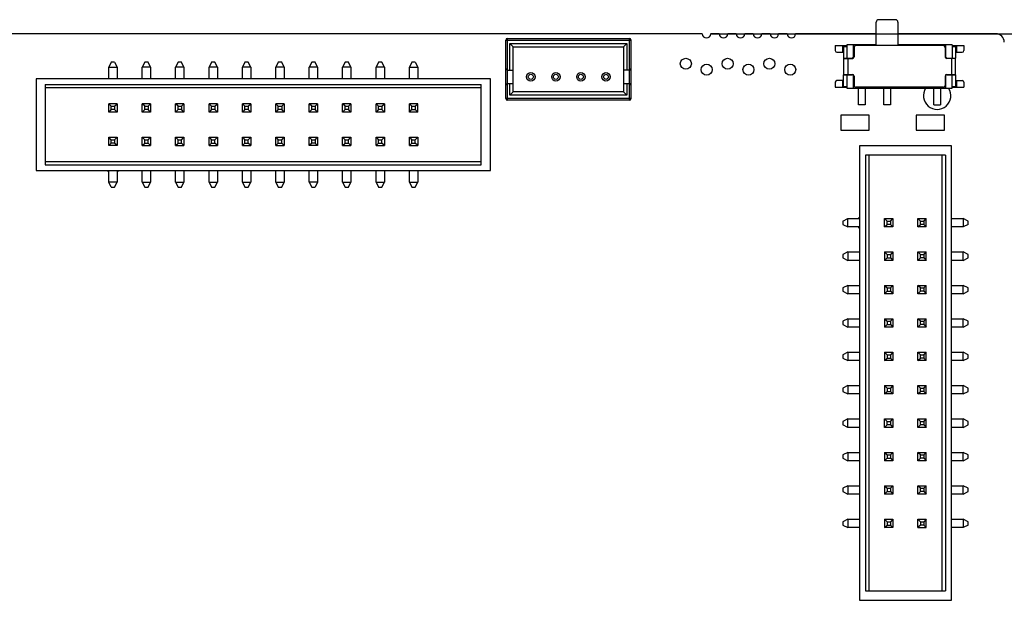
# Model space of a CAD drawing. Header units: millimetres. Extents: x 0 to 420, y 0 to 297.
# Tile 18 of 22: x 182 to 241, y 189 to 225. Entities that reach past the tile are written whole.
import ezdxf
from ezdxf.enums import TextEntityAlignment as Align

# ---------------------------------------------------------------- set-up
doc = ezdxf.new("R2010")
doc.units = ezdxf.units.MM
doc.header["$LTSCALE"] = 23.1
doc.layers.get('0').update_dxf_attribs({"linetype": 'CONTINUOUS'})
doc.layers.add('00_COMPONENTS', color=7, linetype='CONTINUOUS')
doc.layers.add('51__DRAFT_DIMS', color=7, linetype='CONTINUOUS')
doc.styles.get("Standard").update_dxf_attribs({"font": 'simfang.ttf'})
doc.dimstyles.new('DIMSTYLE_1', dxfattribs={"dimtxt": 3, "dimasz": 3, "dimexe": 2.5, "dimexo": 0.5, "dimgap": 0.75, "dimtad": 1, "dimdec": 1, "dimdsep": 46, "dimtxsty": 'STANDARD', "dimblk": '_FILLED', "dimblk1": '_FILLED', "dimblk2": '_FILLED', "dimcen": 0.09, "dimclrt": 3, "dimazin": 2, "dimtp": 0.5, "dimtm": 0.5, "dimtfac": 1, "dimtdec": 1, "dimtofl": 0, "dimtmove": 0, "dimatfit": 3, "dimldrblk": '_FILLED', "dimfxl": 1, "dimtolj": 1, "dimarcsym": 0})

# ---------------------------------------------------------------- blocks, each defined once
blk = doc.blocks.new('_FILLED')
at = {"color": 0, "linetype": 'ByBlock'}
blk.add_solid([(0, 0), (-1, 0.167), (-1, -0.167)], dxfattribs=at)
blk = doc.blocks.new('*D1')
at = {"layer": '51__DRAFT_DIMS', "color": 4}
for p, q in [((222.921, 224.182), (278.249, 224.182)), ((275.749, 224.182), (275.749, 139.407)), ((275.749, 54.632), (275.749, 139.407)), ((257.324, 54.632), (278.249, 54.632))]:
    blk.add_line(p, q, dxfattribs=at)
at = {"layer": '51__DRAFT_DIMS', "color": 4, "xscale": 3, "yscale": 3, "zscale": 3}
for p, rotation in [((275.749, 224.182), 90), ((275.749, 54.632), 270)]:
    blk.add_blockref('_FILLED', p, dxfattribs=dict(at, rotation=rotation))
at = {"layer": '51__DRAFT_DIMS', "color": 3}
blk.add_text('169.5', height=3, rotation=90, dxfattribs=at).set_placement((274.999, 139.407), align=Align.CENTER)
blk = doc.blocks.new('*D3')
at = {"layer": '51__DRAFT_DIMS', "color": 4}
for p, q in [((222.921, 224.182), (289.645, 224.182)), ((287.145, 224.182), (287.145, 133.692)), ((287.145, 43.202), (287.145, 133.692)), ((148.891, 43.202), (289.645, 43.202))]:
    blk.add_line(p, q, dxfattribs=at)
at = {"layer": '51__DRAFT_DIMS', "color": 4, "xscale": 3, "yscale": 3, "zscale": 3}
for p, rotation in [((287.145, 224.182), 90), ((287.145, 43.202), 270)]:
    blk.add_blockref('_FILLED', p, dxfattribs=dict(at, rotation=rotation))
at = {"layer": '51__DRAFT_DIMS', "color": 3}
blk.add_text('181', height=3, rotation=90, dxfattribs=at).set_placement((286.395, 133.692), align=Align.CENTER)

msp = doc.modelspace()

# ---------------------------------------------------------------- linework, layer by layer
at = {"layer": '00_COMPONENTS', "color": 7}
for p, q in [((232.831, 223.523), (232.831, 224.873)), ((233.981, 225.023), (232.981, 225.023)), ((234.131, 224.873), (234.131, 223.473)), ((222.421, 224.182), (170.732, 224.182)), ((223.437, 224.182), (222.929, 224.182)), ((224.453, 224.182), (223.945, 224.182)), ((225.469, 224.182), (224.961, 224.182)), ((226.485, 224.182), (225.977, 224.182)), ((227.501, 224.182), (226.993, 224.182)), ((232.831, 224.182), (228.009, 224.182)), ((240.001, 224.182), (234.131, 224.182)), ((210.656, 220.301), (210.656, 223.801)), ((210.756, 223.901), (218.056, 223.901)), ((210.906, 222.001), (210.906, 223.601)), ((211.106, 223.401), (210.906, 223.601)), ((210.906, 223.601), (217.906, 223.601)), ((217.706, 223.401), (217.906, 223.601)), ((217.906, 223.601), (217.906, 222.001)), ((218.156, 220.301), (218.156, 223.801)), ((230.381, 223.473), (230.381, 223.173)), ((230.381, 223.473), (231.056, 223.473)), ((230.881, 223.473), (230.881, 223.423)), ((230.881, 223.423), (230.881, 222.723)), ((230.881, 223.423), (231.081, 223.423)), ((231.056, 223.473), (231.056, 223.423)), ((231.081, 223.523), (231.081, 222.703)), ((232.831, 223.523), (231.081, 223.523)), ((231.481, 222.737), (231.481, 223.523)), ((236.856, 223.473), (231.606, 223.473)), ((237.381, 223.523), (234.131, 223.523)), ((235.631, 223.523), (235.631, 223.473)), ((236.981, 223.523), (236.981, 222.737)), ((237.381, 223.523), (237.381, 222.703)), ((237.381, 223.423), (237.581, 223.423)), ((237.406, 223.473), (237.406, 223.423)), ((237.406, 223.473), (238.081, 223.473)), ((237.581, 223.473), (237.581, 223.423)), ((237.581, 223.423), (237.581, 222.723)), ((238.081, 223.473), (238.081, 223.173)), ((211.106, 220.701), (211.106, 223.401)), ((211.106, 223.401), (217.706, 223.401)), ((217.706, 223.401), (217.706, 220.701)), ((230.481, 223.073), (230.881, 223.073)), ((231.481, 223.173), (231.506, 223.173)), ((231.506, 223.373), (231.506, 222.803)), ((236.956, 223.373), (236.956, 222.803)), ((236.956, 223.173), (236.981, 223.173)), ((237.581, 223.073), (237.981, 223.073)), ((187.04, 222.486), (186.89, 222.186)), ((187.24, 222.486), (187.04, 222.486)), ((187.24, 222.486), (187.39, 222.186)), ((189.04, 222.486), (188.89, 222.186)), ((189.24, 222.486), (189.04, 222.486)), ((189.39, 222.186), (189.24, 222.486)), ((191.04, 222.486), (190.89, 222.186)), ((191.24, 222.486), (191.04, 222.486)), ((191.39, 222.186), (191.24, 222.486)), ((193.04, 222.486), (192.89, 222.186)), ((193.24, 222.486), (193.04, 222.486)), ((193.39, 222.186), (193.24, 222.486)), ((195.04, 222.486), (194.89, 222.186)), ((195.24, 222.486), (195.04, 222.486)), ((195.39, 222.186), (195.24, 222.486)), ((197.04, 222.486), (196.89, 222.186)), ((197.24, 222.486), (197.04, 222.486)), ((197.39, 222.186), (197.24, 222.486)), ((199.04, 222.486), (198.89, 222.186)), ((199.24, 222.486), (199.04, 222.486)), ((199.39, 222.186), (199.24, 222.486)), ((201.04, 222.486), (200.89, 222.186)), ((201.24, 222.486), (201.04, 222.486)), ((201.39, 222.186), (201.24, 222.486)), ((203.04, 222.486), (202.89, 222.186)), ((203.24, 222.486), (203.04, 222.486)), ((203.39, 222.186), (203.24, 222.486)), ((205.04, 222.486), (204.89, 222.186)), ((205.24, 222.486), (205.04, 222.486)), ((205.24, 222.486), (205.39, 222.186)), ((230.881, 222.723), (230.881, 221.723)), ((230.881, 222.723), (231.381, 222.723)), ((230.881, 222.703), (231.406, 222.703)), ((231.056, 222.703), (231.056, 222.723)), ((237.581, 222.703), (237.056, 222.703)), ((237.081, 222.723), (237.581, 222.723)), ((237.406, 222.723), (237.406, 222.703)), ((237.581, 221.723), (237.581, 222.723)), ((186.89, 221.486), (186.89, 222.186)), ((186.89, 222.186), (187.39, 222.186)), ((187.39, 222.186), (187.39, 221.486)), ((188.89, 221.486), (188.89, 222.186)), ((189.39, 222.186), (188.89, 222.186)), ((189.39, 222.186), (189.39, 221.486)), ((190.89, 221.486), (190.89, 222.186)), ((191.39, 222.186), (190.89, 222.186)), ((191.39, 222.186), (191.39, 221.486)), ((192.89, 221.486), (192.89, 222.186)), ((193.39, 222.186), (192.89, 222.186)), ((193.39, 222.186), (193.39, 221.486)), ((194.89, 221.486), (194.89, 222.186)), ((195.39, 222.186), (194.89, 222.186)), ((195.39, 222.186), (195.39, 221.486)), ((196.89, 221.486), (196.89, 222.186)), ((197.39, 222.186), (196.89, 222.186)), ((197.39, 222.186), (197.39, 221.486)), ((198.89, 221.486), (198.89, 222.186)), ((199.39, 222.186), (198.89, 222.186)), ((199.39, 222.186), (199.39, 221.486)), ((200.89, 221.486), (200.89, 222.186)), ((201.39, 222.186), (200.89, 222.186)), ((201.39, 222.186), (201.39, 221.486)), ((202.89, 221.486), (202.89, 222.186)), ((203.39, 222.186), (202.89, 222.186)), ((203.39, 222.186), (203.39, 221.486)), ((204.89, 221.486), (204.89, 222.186)), ((204.89, 222.186), (205.39, 222.186)), ((205.39, 222.186), (205.39, 221.486)), ((210.756, 222.001), (211.106, 222.001)), ((218.056, 222.001), (217.706, 222.001)), ((230.881, 221.743), (231.406, 221.743)), ((230.881, 221.023), (230.881, 221.723)), ((230.881, 221.723), (231.381, 221.723)), ((231.056, 221.723), (231.056, 221.743)), ((231.081, 221.743), (231.081, 220.923)), ((231.481, 220.923), (231.481, 221.709)), ((231.506, 221.643), (231.506, 221.073)), ((236.956, 221.643), (236.956, 221.073)), ((236.981, 221.709), (236.981, 220.923)), ((237.056, 221.743), (237.581, 221.743)), ((237.081, 221.723), (237.581, 221.723)), ((237.381, 220.923), (237.381, 221.743)), ((237.406, 221.743), (237.406, 221.723)), ((237.581, 221.723), (237.581, 221.023)), ((182.54, 221.486), (182.54, 215.986)), ((209.74, 221.486), (182.54, 221.486)), ((183.09, 221.136), (183.09, 216.336)), ((183.09, 221.136), (209.19, 221.136)), ((209.19, 216.336), (209.19, 221.136)), ((209.74, 215.986), (209.74, 221.486)), ((210.756, 221.201), (211.106, 221.201)), ((210.906, 220.501), (210.906, 221.201)), ((217.706, 221.201), (218.056, 221.201)), ((217.906, 221.201), (217.906, 220.501)), ((230.381, 221.273), (230.381, 220.973)), ((230.881, 221.373), (230.481, 221.373)), ((231.481, 221.573), (231.506, 221.573)), ((236.956, 221.573), (236.981, 221.573)), ((237.581, 221.373), (237.981, 221.373)), ((238.081, 221.273), (238.081, 220.973)), ((209.19, 220.936), (183.09, 220.936)), ((211.106, 220.701), (210.906, 220.501)), ((217.906, 220.501), (210.906, 220.501)), ((217.706, 220.701), (211.106, 220.701)), ((217.706, 220.701), (217.906, 220.501)), ((230.381, 220.973), (231.056, 220.973)), ((230.881, 221.023), (231.081, 221.023)), ((230.881, 221.017), (230.881, 220.973)), ((231.056, 221.023), (231.056, 220.973)), ((231.081, 220.923), (237.381, 220.923)), ((236.856, 220.973), (231.606, 220.973)), ((231.781, 219.923), (231.781, 220.923)), ((232.181, 220.923), (232.181, 219.923)), ((233.281, 219.923), (233.281, 220.923)), ((233.681, 220.923), (233.681, 219.923)), ((236.281, 219.923), (236.281, 220.923)), ((236.681, 220.923), (236.681, 219.923)), ((237.381, 221.023), (237.581, 221.023)), ((237.406, 221.023), (237.406, 220.973)), ((237.406, 220.973), (238.081, 220.973)), ((237.581, 221.023), (237.581, 220.973)), ((186.89, 219.486), (186.89, 219.986)), ((187.04, 219.836), (186.89, 219.986)), ((187.39, 219.986), (186.89, 219.986)), ((187.24, 219.836), (187.39, 219.986)), ((187.39, 219.986), (187.39, 219.486)), ((188.89, 219.486), (188.89, 219.986)), ((189.04, 219.836), (188.89, 219.986)), ((189.39, 219.986), (188.89, 219.986)), ((189.24, 219.836), (189.39, 219.986)), ((189.39, 219.986), (189.39, 219.486)), ((190.89, 219.486), (190.89, 219.986)), ((191.04, 219.836), (190.89, 219.986)), ((191.39, 219.986), (190.89, 219.986)), ((191.24, 219.836), (191.39, 219.986)), ((191.39, 219.986), (191.39, 219.486)), ((192.89, 219.486), (192.89, 219.986)), ((193.04, 219.836), (192.89, 219.986)), ((193.39, 219.986), (192.89, 219.986)), ((193.24, 219.836), (193.39, 219.986)), ((193.39, 219.986), (193.39, 219.486)), ((194.89, 219.486), (194.89, 219.986)), ((195.04, 219.836), (194.89, 219.986)), ((195.39, 219.986), (194.89, 219.986)), ((195.24, 219.836), (195.39, 219.986)), ((195.39, 219.986), (195.39, 219.486)), ((196.89, 219.486), (196.89, 219.986)), ((197.04, 219.836), (196.89, 219.986)), ((197.39, 219.986), (196.89, 219.986)), ((197.24, 219.836), (197.39, 219.986)), ((197.39, 219.986), (197.39, 219.486)), ((198.89, 219.486), (198.89, 219.986)), ((199.04, 219.836), (198.89, 219.986)), ((199.39, 219.986), (198.89, 219.986)), ((199.24, 219.836), (199.39, 219.986)), ((199.39, 219.986), (199.39, 219.486)), ((200.89, 219.486), (200.89, 219.986)), ((201.04, 219.836), (200.89, 219.986)), ((201.39, 219.986), (200.89, 219.986)), ((201.24, 219.836), (201.39, 219.986)), ((201.39, 219.986), (201.39, 219.486)), ((202.89, 219.486), (202.89, 219.986)), ((203.04, 219.836), (202.89, 219.986)), ((203.39, 219.986), (202.89, 219.986)), ((203.24, 219.836), (203.39, 219.986)), ((203.39, 219.986), (203.39, 219.486)), ((204.89, 219.486), (204.89, 219.986)), ((204.89, 219.986), (205.04, 219.836)), ((205.39, 219.986), (204.89, 219.986)), ((205.24, 219.836), (205.39, 219.986)), ((205.39, 219.486), (205.39, 219.986)), ((218.056, 220.201), (210.756, 220.201)), ((232.181, 219.923), (231.781, 219.923)), ((233.681, 219.923), (233.281, 219.923)), ((236.281, 219.923), (236.681, 219.923)), ((187.04, 219.636), (186.89, 219.486)), ((187.39, 219.486), (186.89, 219.486)), ((187.04, 219.636), (187.04, 219.836)), ((187.04, 219.836), (187.24, 219.836)), ((187.24, 219.636), (187.04, 219.636)), ((187.24, 219.836), (187.24, 219.636)), ((187.39, 219.486), (187.24, 219.636)), ((189.04, 219.636), (188.89, 219.486)), ((189.39, 219.486), (188.89, 219.486)), ((189.04, 219.636), (189.04, 219.836)), ((189.04, 219.836), (189.24, 219.836)), ((189.24, 219.636), (189.04, 219.636)), ((189.24, 219.836), (189.24, 219.636)), ((189.39, 219.486), (189.24, 219.636)), ((191.04, 219.636), (190.89, 219.486)), ((191.39, 219.486), (190.89, 219.486)), ((191.04, 219.636), (191.04, 219.836)), ((191.04, 219.836), (191.24, 219.836)), ((191.24, 219.636), (191.04, 219.636)), ((191.24, 219.836), (191.24, 219.636)), ((191.39, 219.486), (191.24, 219.636)), ((193.04, 219.636), (192.89, 219.486)), ((193.39, 219.486), (192.89, 219.486)), ((193.04, 219.636), (193.04, 219.836)), ((193.04, 219.836), (193.24, 219.836)), ((193.24, 219.636), (193.04, 219.636)), ((193.24, 219.836), (193.24, 219.636)), ((193.39, 219.486), (193.24, 219.636)), ((195.04, 219.636), (194.89, 219.486)), ((195.39, 219.486), (194.89, 219.486)), ((195.04, 219.636), (195.04, 219.836)), ((195.04, 219.836), (195.24, 219.836)), ((195.24, 219.636), (195.04, 219.636)), ((195.24, 219.836), (195.24, 219.636)), ((195.39, 219.486), (195.24, 219.636)), ((197.04, 219.636), (196.89, 219.486)), ((197.39, 219.486), (196.89, 219.486)), ((197.04, 219.636), (197.04, 219.836)), ((197.04, 219.836), (197.24, 219.836)), ((197.24, 219.636), (197.04, 219.636)), ((197.24, 219.836), (197.24, 219.636)), ((197.39, 219.486), (197.24, 219.636)), ((199.04, 219.636), (198.89, 219.486)), ((199.39, 219.486), (198.89, 219.486)), ((199.04, 219.636), (199.04, 219.836)), ((199.04, 219.836), (199.24, 219.836)), ((199.24, 219.636), (199.04, 219.636)), ((199.24, 219.836), (199.24, 219.636)), ((199.39, 219.486), (199.24, 219.636)), ((201.04, 219.636), (200.89, 219.486)), ((201.39, 219.486), (200.89, 219.486)), ((201.04, 219.636), (201.04, 219.836)), ((201.04, 219.836), (201.24, 219.836)), ((201.24, 219.636), (201.04, 219.636)), ((201.24, 219.836), (201.24, 219.636)), ((201.39, 219.486), (201.24, 219.636)), ((203.04, 219.636), (202.89, 219.486)), ((203.39, 219.486), (202.89, 219.486)), ((203.04, 219.636), (203.04, 219.836)), ((203.04, 219.836), (203.24, 219.836)), ((203.24, 219.636), (203.04, 219.636)), ((203.24, 219.836), (203.24, 219.636)), ((203.39, 219.486), (203.24, 219.636)), ((204.89, 219.486), (205.04, 219.636)), ((205.39, 219.486), (204.89, 219.486)), ((205.04, 219.636), (205.04, 219.836)), ((205.04, 219.836), (205.24, 219.836)), ((205.04, 219.636), (205.24, 219.636)), ((205.24, 219.836), (205.24, 219.636)), ((205.24, 219.636), (205.39, 219.486)), ((230.714, 219.302), (230.714, 218.413)), ((232.415, 219.302), (230.714, 219.302)), ((232.415, 218.413), (232.415, 219.302)), ((235.222, 219.302), (235.222, 218.413)), ((236.924, 219.302), (235.222, 219.302)), ((236.924, 218.413), (236.924, 219.302)), ((230.714, 218.413), (232.415, 218.413)), ((235.222, 218.413), (236.924, 218.413)), ((186.89, 217.486), (186.89, 217.986)), ((187.04, 217.836), (186.89, 217.986)), ((186.89, 217.986), (187.39, 217.986)), ((187.04, 217.636), (186.89, 217.486)), ((187.04, 217.636), (187.04, 217.836)), ((187.04, 217.836), (187.24, 217.836)), ((187.24, 217.636), (187.04, 217.636)), ((187.24, 217.836), (187.39, 217.986)), ((187.24, 217.836), (187.24, 217.636)), ((187.39, 217.486), (187.24, 217.636)), ((187.39, 217.986), (187.39, 217.486)), ((188.89, 217.486), (188.89, 217.986)), ((188.89, 217.986), (189.04, 217.836)), ((188.89, 217.986), (189.39, 217.986)), ((188.89, 217.486), (189.04, 217.636)), ((189.04, 217.636), (189.04, 217.836)), ((189.04, 217.836), (189.24, 217.836)), ((189.04, 217.636), (189.24, 217.636)), ((189.24, 217.836), (189.39, 217.986)), ((189.24, 217.636), (189.24, 217.836)), ((189.39, 217.486), (189.24, 217.636)), ((189.39, 217.986), (189.39, 217.486)), ((190.89, 217.486), (190.89, 217.986)), ((190.89, 217.986), (191.04, 217.836)), ((190.89, 217.986), (191.39, 217.986)), ((190.89, 217.486), (191.04, 217.636)), ((191.04, 217.636), (191.04, 217.836)), ((191.04, 217.836), (191.24, 217.836)), ((191.04, 217.636), (191.24, 217.636)), ((191.24, 217.836), (191.39, 217.986)), ((191.24, 217.636), (191.24, 217.836)), ((191.39, 217.486), (191.24, 217.636)), ((191.39, 217.986), (191.39, 217.486)), ((192.89, 217.486), (192.89, 217.986)), ((192.89, 217.986), (193.04, 217.836)), ((192.89, 217.986), (193.39, 217.986)), ((192.89, 217.486), (193.04, 217.636)), ((193.04, 217.636), (193.04, 217.836)), ((193.04, 217.836), (193.24, 217.836)), ((193.04, 217.636), (193.24, 217.636)), ((193.24, 217.836), (193.39, 217.986)), ((193.24, 217.636), (193.24, 217.836)), ((193.39, 217.486), (193.24, 217.636)), ((193.39, 217.986), (193.39, 217.486)), ((194.89, 217.486), (194.89, 217.986)), ((194.89, 217.986), (195.04, 217.836)), ((194.89, 217.986), (195.39, 217.986)), ((194.89, 217.486), (195.04, 217.636)), ((195.04, 217.636), (195.04, 217.836)), ((195.04, 217.836), (195.24, 217.836)), ((195.04, 217.636), (195.24, 217.636)), ((195.24, 217.836), (195.39, 217.986)), ((195.24, 217.636), (195.24, 217.836)), ((195.39, 217.486), (195.24, 217.636)), ((195.39, 217.986), (195.39, 217.486)), ((196.89, 217.486), (196.89, 217.986)), ((196.89, 217.986), (197.04, 217.836)), ((196.89, 217.986), (197.39, 217.986)), ((196.89, 217.486), (197.04, 217.636)), ((197.04, 217.636), (197.04, 217.836)), ((197.04, 217.836), (197.24, 217.836)), ((197.04, 217.636), (197.24, 217.636)), ((197.24, 217.836), (197.39, 217.986)), ((197.24, 217.636), (197.24, 217.836)), ((197.39, 217.486), (197.24, 217.636)), ((197.39, 217.986), (197.39, 217.486)), ((198.89, 217.486), (198.89, 217.986)), ((199.04, 217.836), (198.89, 217.986)), ((198.89, 217.986), (199.39, 217.986)), ((199.04, 217.636), (198.89, 217.486)), ((199.04, 217.636), (199.04, 217.836)), ((199.04, 217.836), (199.24, 217.836)), ((199.24, 217.636), (199.04, 217.636)), ((199.24, 217.836), (199.39, 217.986)), ((199.24, 217.836), (199.24, 217.636)), ((199.39, 217.486), (199.24, 217.636)), ((199.39, 217.986), (199.39, 217.486)), ((200.89, 217.486), (200.89, 217.986)), ((200.89, 217.986), (201.04, 217.836)), ((200.89, 217.986), (201.39, 217.986)), ((200.89, 217.486), (201.04, 217.636)), ((201.04, 217.636), (201.04, 217.836)), ((201.04, 217.836), (201.24, 217.836)), ((201.04, 217.636), (201.24, 217.636)), ((201.24, 217.836), (201.39, 217.986)), ((201.24, 217.636), (201.24, 217.836)), ((201.39, 217.486), (201.24, 217.636)), ((201.39, 217.986), (201.39, 217.486)), ((202.89, 217.486), (202.89, 217.986)), ((202.89, 217.986), (203.04, 217.836)), ((202.89, 217.986), (203.39, 217.986)), ((202.89, 217.486), (203.04, 217.636)), ((203.04, 217.636), (203.04, 217.836)), ((203.04, 217.836), (203.24, 217.836)), ((203.04, 217.636), (203.24, 217.636)), ((203.24, 217.836), (203.39, 217.986)), ((203.24, 217.636), (203.24, 217.836)), ((203.39, 217.486), (203.24, 217.636)), ((203.39, 217.986), (203.39, 217.486)), ((204.89, 217.486), (204.89, 217.986)), ((204.89, 217.986), (205.04, 217.836)), ((204.89, 217.986), (205.39, 217.986)), ((204.89, 217.486), (205.04, 217.636)), ((205.04, 217.636), (205.04, 217.836)), ((205.04, 217.836), (205.24, 217.836)), ((205.04, 217.636), (205.24, 217.636)), ((205.24, 217.836), (205.39, 217.986)), ((205.24, 217.636), (205.24, 217.836)), ((205.39, 217.486), (205.24, 217.636)), ((205.39, 217.986), (205.39, 217.486)), ((187.39, 217.486), (186.89, 217.486)), ((188.89, 217.486), (189.39, 217.486)), ((190.89, 217.486), (191.39, 217.486)), ((192.89, 217.486), (193.39, 217.486)), ((194.89, 217.486), (195.39, 217.486)), ((196.89, 217.486), (197.39, 217.486)), ((199.39, 217.486), (198.89, 217.486)), ((200.89, 217.486), (201.39, 217.486)), ((202.89, 217.486), (203.39, 217.486)), ((204.89, 217.486), (205.39, 217.486)), ((231.832, 217.462), (231.832, 190.262)), ((237.332, 217.462), (231.832, 217.462)), ((237.332, 190.262), (237.332, 217.462)), ((183.09, 216.536), (209.19, 216.536)), ((183.09, 216.336), (209.19, 216.336)), ((232.182, 216.912), (232.182, 190.812)), ((236.982, 216.912), (232.182, 216.912)), ((232.382, 216.912), (232.382, 190.812)), ((236.782, 190.812), (236.782, 216.912)), ((236.982, 216.912), (236.982, 190.812)), ((182.54, 215.986), (209.74, 215.986)), ((186.89, 215.286), (186.89, 215.986)), ((187.39, 215.986), (187.39, 215.286)), ((188.89, 215.286), (188.89, 215.986)), ((189.39, 215.986), (189.39, 215.286)), ((190.89, 215.286), (190.89, 215.986)), ((191.39, 215.986), (191.39, 215.286)), ((192.89, 215.286), (192.89, 215.986)), ((193.39, 215.986), (193.39, 215.286)), ((194.89, 215.286), (194.89, 215.986)), ((195.39, 215.986), (195.39, 215.286)), ((196.89, 215.286), (196.89, 215.986)), ((197.39, 215.986), (197.39, 215.286)), ((198.89, 215.286), (198.89, 215.986)), ((199.39, 215.986), (199.39, 215.286)), ((200.89, 215.286), (200.89, 215.986)), ((201.39, 215.986), (201.39, 215.286)), ((202.89, 215.286), (202.89, 215.986)), ((203.39, 215.986), (203.39, 215.286)), ((204.89, 215.286), (204.89, 215.986)), ((205.39, 215.986), (205.39, 215.286)), ((187.04, 214.986), (186.89, 215.286)), ((187.39, 215.286), (186.89, 215.286)), ((187.24, 214.986), (187.39, 215.286)), ((188.89, 215.286), (189.04, 214.986)), ((188.89, 215.286), (189.39, 215.286)), ((189.24, 214.986), (189.39, 215.286)), ((190.89, 215.286), (191.04, 214.986)), ((190.89, 215.286), (191.39, 215.286)), ((191.24, 214.986), (191.39, 215.286)), ((192.89, 215.286), (193.04, 214.986)), ((192.89, 215.286), (193.39, 215.286)), ((193.24, 214.986), (193.39, 215.286)), ((194.89, 215.286), (195.04, 214.986)), ((194.89, 215.286), (195.39, 215.286)), ((195.24, 214.986), (195.39, 215.286)), ((196.89, 215.286), (197.04, 214.986)), ((196.89, 215.286), (197.39, 215.286)), ((197.24, 214.986), (197.39, 215.286)), ((198.89, 215.286), (199.04, 214.986)), ((199.39, 215.286), (198.89, 215.286)), ((199.39, 215.286), (199.24, 214.986)), ((200.89, 215.286), (201.04, 214.986)), ((200.89, 215.286), (201.39, 215.286)), ((201.24, 214.986), (201.39, 215.286)), ((202.89, 215.286), (203.04, 214.986)), ((202.89, 215.286), (203.39, 215.286)), ((203.24, 214.986), (203.39, 215.286)), ((204.89, 215.286), (205.04, 214.986)), ((204.89, 215.286), (205.39, 215.286)), ((205.24, 214.986), (205.39, 215.286)), ((187.04, 214.986), (187.24, 214.986)), ((189.04, 214.986), (189.24, 214.986)), ((191.04, 214.986), (191.24, 214.986)), ((193.04, 214.986), (193.24, 214.986)), ((195.04, 214.986), (195.24, 214.986)), ((197.04, 214.986), (197.24, 214.986)), ((199.04, 214.986), (199.24, 214.986)), ((201.04, 214.986), (201.24, 214.986)), ((203.04, 214.986), (203.24, 214.986)), ((205.04, 214.986), (205.24, 214.986)), ((230.832, 212.962), (231.132, 213.112)), ((230.832, 212.962), (230.832, 212.762)), ((231.132, 212.612), (231.132, 213.112)), ((231.132, 213.112), (231.832, 213.112)), ((233.332, 212.612), (233.332, 213.112)), ((233.332, 213.112), (233.832, 213.112)), ((233.482, 212.962), (233.332, 213.112)), ((233.482, 212.762), (233.482, 212.962)), ((233.482, 212.962), (233.682, 212.962)), ((233.682, 212.962), (233.832, 213.112)), ((233.682, 212.962), (233.682, 212.762)), ((233.832, 213.112), (233.832, 212.612)), ((235.332, 212.612), (235.332, 213.112)), ((235.332, 213.112), (235.832, 213.112)), ((235.482, 212.962), (235.332, 213.112)), ((235.482, 212.762), (235.482, 212.962)), ((235.482, 212.962), (235.682, 212.962)), ((235.682, 212.962), (235.832, 213.112)), ((235.682, 212.962), (235.682, 212.762)), ((235.832, 212.612), (235.832, 213.112)), ((237.332, 213.112), (238.032, 213.112)), ((238.032, 213.112), (238.032, 212.612)), ((238.332, 212.962), (238.032, 213.112)), ((238.332, 212.762), (238.332, 212.962)), ((230.832, 212.762), (231.132, 212.612)), ((231.832, 212.612), (231.132, 212.612)), ((233.332, 212.612), (233.482, 212.762)), ((233.832, 212.612), (233.332, 212.612)), ((233.682, 212.762), (233.482, 212.762)), ((233.682, 212.762), (233.832, 212.612)), ((235.332, 212.612), (235.482, 212.762)), ((235.832, 212.612), (235.332, 212.612)), ((235.682, 212.762), (235.482, 212.762)), ((235.682, 212.762), (235.832, 212.612)), ((238.032, 212.612), (237.332, 212.612)), ((238.332, 212.762), (238.032, 212.612)), ((231.132, 211.112), (230.832, 210.962)), ((231.132, 211.112), (231.132, 210.612)), ((231.132, 211.112), (231.832, 211.112)), ((233.332, 211.112), (233.332, 210.612)), ((233.332, 211.112), (233.482, 210.962)), ((233.332, 211.112), (233.832, 211.112)), ((233.832, 211.112), (233.682, 210.962)), ((233.832, 211.112), (233.832, 210.612)), ((235.332, 210.612), (235.332, 211.112)), ((235.332, 211.112), (235.832, 211.112)), ((235.482, 210.962), (235.332, 211.112)), ((235.682, 210.962), (235.832, 211.112)), ((235.832, 210.612), (235.832, 211.112)), ((237.332, 211.112), (238.032, 211.112)), ((238.032, 210.612), (238.032, 211.112)), ((238.332, 210.962), (238.032, 211.112)), ((230.832, 210.962), (230.832, 210.762)), ((230.832, 210.762), (231.132, 210.612)), ((231.832, 210.612), (231.132, 210.612)), ((233.332, 210.612), (233.482, 210.762)), ((233.832, 210.612), (233.332, 210.612)), ((233.482, 210.962), (233.482, 210.762)), ((233.482, 210.962), (233.682, 210.962)), ((233.482, 210.762), (233.682, 210.762)), ((233.682, 210.962), (233.682, 210.762)), ((233.682, 210.762), (233.832, 210.612)), ((235.332, 210.612), (235.482, 210.762)), ((235.832, 210.612), (235.332, 210.612)), ((235.482, 210.762), (235.482, 210.962)), ((235.482, 210.962), (235.682, 210.962)), ((235.682, 210.762), (235.482, 210.762)), ((235.682, 210.962), (235.682, 210.762)), ((235.682, 210.762), (235.832, 210.612)), ((238.032, 210.612), (237.332, 210.612)), ((238.032, 210.612), (238.332, 210.762)), ((238.332, 210.762), (238.332, 210.962)), ((231.132, 209.112), (230.832, 208.962)), ((230.832, 208.962), (230.832, 208.762)), ((230.832, 208.762), (231.132, 208.612)), ((231.132, 209.112), (231.132, 208.612)), ((231.132, 209.112), (231.832, 209.112)), ((233.332, 209.112), (233.332, 208.612)), ((233.332, 209.112), (233.482, 208.962)), ((233.332, 209.112), (233.832, 209.112)), ((233.332, 208.612), (233.482, 208.762)), ((233.482, 208.962), (233.482, 208.762)), ((233.482, 208.962), (233.682, 208.962)), ((233.482, 208.762), (233.682, 208.762)), ((233.832, 209.112), (233.682, 208.962)), ((233.682, 208.962), (233.682, 208.762)), ((233.682, 208.762), (233.832, 208.612)), ((233.832, 209.112), (233.832, 208.612)), ((235.332, 208.612), (235.332, 209.112)), ((235.482, 208.962), (235.332, 209.112)), ((235.332, 209.112), (235.832, 209.112)), ((235.332, 208.612), (235.482, 208.762)), ((235.482, 208.762), (235.482, 208.962)), ((235.482, 208.962), (235.682, 208.962)), ((235.682, 208.762), (235.482, 208.762)), ((235.682, 208.962), (235.832, 209.112)), ((235.682, 208.962), (235.682, 208.762)), ((235.682, 208.762), (235.832, 208.612)), ((235.832, 208.612), (235.832, 209.112)), ((237.332, 209.112), (238.032, 209.112)), ((238.032, 208.612), (238.032, 209.112)), ((238.332, 208.962), (238.032, 209.112)), ((238.032, 208.612), (238.332, 208.762)), ((238.332, 208.762), (238.332, 208.962)), ((231.832, 208.612), (231.132, 208.612)), ((233.832, 208.612), (233.332, 208.612)), ((235.832, 208.612), (235.332, 208.612)), ((238.032, 208.612), (237.332, 208.612)), ((231.132, 207.112), (230.832, 206.962)), ((230.832, 206.962), (230.832, 206.762)), ((231.132, 207.112), (231.132, 206.612)), ((231.132, 207.112), (231.832, 207.112)), ((233.332, 207.112), (233.332, 206.612)), ((233.332, 207.112), (233.832, 207.112)), ((233.332, 207.112), (233.482, 206.962)), ((233.482, 206.962), (233.482, 206.762)), ((233.482, 206.962), (233.682, 206.962)), ((233.832, 207.112), (233.682, 206.962)), ((233.682, 206.962), (233.682, 206.762)), ((233.832, 207.112), (233.832, 206.612)), ((235.332, 206.612), (235.332, 207.112)), ((235.332, 207.112), (235.832, 207.112)), ((235.482, 206.962), (235.332, 207.112)), ((235.482, 206.762), (235.482, 206.962)), ((235.482, 206.962), (235.682, 206.962)), ((235.682, 206.962), (235.832, 207.112)), ((235.682, 206.962), (235.682, 206.762)), ((235.832, 206.612), (235.832, 207.112)), ((237.332, 207.112), (238.032, 207.112)), ((238.032, 206.612), (238.032, 207.112)), ((238.332, 206.962), (238.032, 207.112)), ((238.332, 206.762), (238.332, 206.962)), ((230.832, 206.762), (231.132, 206.612)), ((231.832, 206.612), (231.132, 206.612)), ((233.332, 206.612), (233.482, 206.762)), ((233.832, 206.612), (233.332, 206.612)), ((233.482, 206.762), (233.682, 206.762)), ((233.682, 206.762), (233.832, 206.612)), ((235.332, 206.612), (235.482, 206.762)), ((235.832, 206.612), (235.332, 206.612)), ((235.682, 206.762), (235.482, 206.762)), ((235.682, 206.762), (235.832, 206.612)), ((238.032, 206.612), (237.332, 206.612)), ((238.032, 206.612), (238.332, 206.762)), ((231.132, 205.112), (230.832, 204.962)), ((230.832, 204.962), (230.832, 204.762)), ((230.832, 204.762), (231.132, 204.612)), ((231.132, 205.112), (231.132, 204.612)), ((231.132, 205.112), (231.832, 205.112)), ((231.832, 204.612), (231.132, 204.612)), ((233.332, 205.112), (233.332, 204.612)), ((233.332, 205.112), (233.832, 205.112)), ((233.332, 205.112), (233.482, 204.962)), ((233.332, 204.612), (233.482, 204.762)), ((233.832, 204.612), (233.332, 204.612)), ((233.482, 204.962), (233.482, 204.762)), ((233.482, 204.962), (233.682, 204.962)), ((233.482, 204.762), (233.682, 204.762)), ((233.832, 205.112), (233.682, 204.962)), ((233.682, 204.962), (233.682, 204.762)), ((233.682, 204.762), (233.832, 204.612)), ((233.832, 205.112), (233.832, 204.612)), ((235.332, 204.612), (235.332, 205.112)), ((235.332, 205.112), (235.832, 205.112)), ((235.482, 204.962), (235.332, 205.112)), ((235.332, 204.612), (235.482, 204.762)), ((235.832, 204.612), (235.332, 204.612)), ((235.482, 204.762), (235.482, 204.962)), ((235.482, 204.962), (235.682, 204.962)), ((235.682, 204.762), (235.482, 204.762)), ((235.682, 204.962), (235.832, 205.112)), ((235.682, 204.962), (235.682, 204.762)), ((235.682, 204.762), (235.832, 204.612)), ((235.832, 204.612), (235.832, 205.112)), ((237.332, 205.112), (238.032, 205.112)), ((238.032, 204.612), (237.332, 204.612)), ((238.032, 204.612), (238.032, 205.112)), ((238.332, 204.962), (238.032, 205.112)), ((238.032, 204.612), (238.332, 204.762)), ((238.332, 204.762), (238.332, 204.962)), ((231.132, 203.112), (230.832, 202.962)), ((230.832, 202.962), (230.832, 202.762)), ((231.132, 203.112), (231.132, 202.612)), ((231.132, 203.112), (231.832, 203.112)), ((233.332, 203.112), (233.332, 202.612)), ((233.332, 203.112), (233.832, 203.112)), ((233.332, 203.112), (233.482, 202.962)), ((233.482, 202.962), (233.482, 202.762)), ((233.482, 202.962), (233.682, 202.962)), ((233.832, 203.112), (233.682, 202.962)), ((233.682, 202.962), (233.682, 202.762)), ((233.832, 203.112), (233.832, 202.612)), ((235.332, 202.612), (235.332, 203.112)), ((235.332, 203.112), (235.832, 203.112)), ((235.482, 202.962), (235.332, 203.112)), ((235.482, 202.762), (235.482, 202.962)), ((235.482, 202.962), (235.682, 202.962)), ((235.682, 202.962), (235.832, 203.112)), ((235.682, 202.962), (235.682, 202.762)), ((235.832, 202.612), (235.832, 203.112)), ((237.332, 203.112), (238.032, 203.112)), ((238.032, 202.612), (238.032, 203.112)), ((238.332, 202.962), (238.032, 203.112)), ((238.332, 202.762), (238.332, 202.962)), ((230.832, 202.762), (231.132, 202.612)), ((231.832, 202.612), (231.132, 202.612)), ((233.332, 202.612), (233.482, 202.762)), ((233.832, 202.612), (233.332, 202.612)), ((233.482, 202.762), (233.682, 202.762)), ((233.682, 202.762), (233.832, 202.612)), ((235.332, 202.612), (235.482, 202.762)), ((235.832, 202.612), (235.332, 202.612)), ((235.682, 202.762), (235.482, 202.762)), ((235.682, 202.762), (235.832, 202.612)), ((238.032, 202.612), (237.332, 202.612)), ((238.032, 202.612), (238.332, 202.762)), ((231.132, 201.112), (230.832, 200.962)), ((231.132, 200.612), (231.132, 201.112)), ((231.132, 201.112), (231.832, 201.112)), ((233.332, 200.612), (233.332, 201.112)), ((233.332, 201.112), (233.832, 201.112)), ((233.482, 200.962), (233.332, 201.112)), ((233.682, 200.962), (233.832, 201.112)), ((233.832, 201.112), (233.832, 200.612)), ((235.332, 200.612), (235.332, 201.112)), ((235.332, 201.112), (235.832, 201.112)), ((235.482, 200.962), (235.332, 201.112)), ((235.682, 200.962), (235.832, 201.112)), ((235.832, 200.612), (235.832, 201.112)), ((237.332, 201.112), (238.032, 201.112)), ((238.032, 200.612), (238.032, 201.112)), ((238.332, 200.962), (238.032, 201.112)), ((230.832, 200.962), (230.832, 200.762)), ((231.132, 200.612), (230.832, 200.762)), ((231.832, 200.612), (231.132, 200.612)), ((233.332, 200.612), (233.482, 200.762)), ((233.832, 200.612), (233.332, 200.612)), ((233.482, 200.762), (233.482, 200.962)), ((233.482, 200.962), (233.682, 200.962)), ((233.682, 200.762), (233.482, 200.762)), ((233.682, 200.962), (233.682, 200.762)), ((233.682, 200.762), (233.832, 200.612)), ((235.332, 200.612), (235.482, 200.762)), ((235.832, 200.612), (235.332, 200.612)), ((235.482, 200.762), (235.482, 200.962)), ((235.482, 200.962), (235.682, 200.962)), ((235.682, 200.762), (235.482, 200.762)), ((235.682, 200.962), (235.682, 200.762)), ((235.682, 200.762), (235.832, 200.612)), ((238.032, 200.612), (237.332, 200.612)), ((238.032, 200.612), (238.332, 200.762)), ((238.332, 200.762), (238.332, 200.962)), ((231.132, 199.112), (230.832, 198.962)), ((230.832, 198.962), (230.832, 198.762)), ((230.832, 198.762), (231.132, 198.612)), ((231.132, 199.112), (231.132, 198.612)), ((231.132, 199.112), (231.832, 199.112)), ((233.332, 199.112), (233.332, 198.612)), ((233.332, 199.112), (233.832, 199.112)), ((233.332, 199.112), (233.482, 198.962)), ((233.332, 198.612), (233.482, 198.762)), ((233.482, 198.962), (233.482, 198.762)), ((233.482, 198.962), (233.682, 198.962)), ((233.482, 198.762), (233.682, 198.762)), ((233.832, 199.112), (233.682, 198.962)), ((233.682, 198.962), (233.682, 198.762)), ((233.682, 198.762), (233.832, 198.612)), ((233.832, 199.112), (233.832, 198.612)), ((235.332, 198.612), (235.332, 199.112)), ((235.332, 199.112), (235.832, 199.112)), ((235.482, 198.962), (235.332, 199.112)), ((235.332, 198.612), (235.482, 198.762)), ((235.482, 198.762), (235.482, 198.962)), ((235.482, 198.962), (235.682, 198.962)), ((235.682, 198.762), (235.482, 198.762)), ((235.682, 198.962), (235.832, 199.112)), ((235.682, 198.962), (235.682, 198.762)), ((235.682, 198.762), (235.832, 198.612)), ((235.832, 198.612), (235.832, 199.112)), ((237.332, 199.112), (238.032, 199.112)), ((238.032, 198.612), (238.032, 199.112)), ((238.332, 198.962), (238.032, 199.112)), ((238.032, 198.612), (238.332, 198.762)), ((238.332, 198.762), (238.332, 198.962)), ((231.832, 198.612), (231.132, 198.612)), ((233.832, 198.612), (233.332, 198.612)), ((235.832, 198.612), (235.332, 198.612)), ((238.032, 198.612), (237.332, 198.612)), ((231.132, 197.112), (230.832, 196.962)), ((230.832, 196.962), (230.832, 196.762)), ((231.132, 197.112), (231.132, 196.612)), ((231.132, 197.112), (231.832, 197.112)), ((233.332, 197.112), (233.332, 196.612)), ((233.332, 197.112), (233.832, 197.112)), ((233.332, 197.112), (233.482, 196.962)), ((233.482, 196.962), (233.482, 196.762)), ((233.482, 196.962), (233.682, 196.962)), ((233.832, 197.112), (233.682, 196.962)), ((233.682, 196.962), (233.682, 196.762)), ((233.832, 197.112), (233.832, 196.612)), ((235.332, 196.612), (235.332, 197.112)), ((235.332, 197.112), (235.832, 197.112)), ((235.482, 196.962), (235.332, 197.112)), ((235.482, 196.762), (235.482, 196.962)), ((235.482, 196.962), (235.682, 196.962)), ((235.682, 196.962), (235.832, 197.112)), ((235.682, 196.962), (235.682, 196.762)), ((235.832, 196.612), (235.832, 197.112)), ((237.332, 197.112), (238.032, 197.112)), ((238.032, 196.612), (238.032, 197.112)), ((238.332, 196.962), (238.032, 197.112)), ((238.332, 196.762), (238.332, 196.962)), ((230.832, 196.762), (231.132, 196.612)), ((231.832, 196.612), (231.132, 196.612)), ((233.332, 196.612), (233.482, 196.762)), ((233.832, 196.612), (233.332, 196.612)), ((233.482, 196.762), (233.682, 196.762)), ((233.682, 196.762), (233.832, 196.612)), ((235.332, 196.612), (235.482, 196.762)), ((235.832, 196.612), (235.332, 196.612)), ((235.682, 196.762), (235.482, 196.762)), ((235.682, 196.762), (235.832, 196.612)), ((238.032, 196.612), (237.332, 196.612)), ((238.032, 196.612), (238.332, 196.762)), ((231.132, 195.112), (230.832, 194.962)), ((231.132, 195.112), (231.132, 194.612)), ((231.132, 195.112), (231.832, 195.112)), ((233.332, 195.112), (233.332, 194.612)), ((233.332, 195.112), (233.832, 195.112)), ((233.332, 195.112), (233.482, 194.962)), ((233.832, 195.112), (233.682, 194.962)), ((233.832, 195.112), (233.832, 194.612)), ((235.332, 194.612), (235.332, 195.112)), ((235.332, 195.112), (235.832, 195.112)), ((235.332, 195.112), (235.482, 194.962)), ((235.832, 195.112), (235.682, 194.962)), ((235.832, 194.612), (235.832, 195.112)), ((237.332, 195.112), (238.032, 195.112)), ((238.032, 195.112), (238.032, 194.612)), ((238.332, 194.962), (238.032, 195.112)), ((230.832, 194.962), (230.832, 194.762)), ((230.832, 194.762), (231.132, 194.612)), ((231.832, 194.612), (231.132, 194.612)), ((233.332, 194.612), (233.482, 194.762)), ((233.832, 194.612), (233.332, 194.612)), ((233.482, 194.962), (233.482, 194.762)), ((233.482, 194.962), (233.682, 194.962)), ((233.482, 194.762), (233.682, 194.762)), ((233.682, 194.962), (233.682, 194.762)), ((233.682, 194.762), (233.832, 194.612)), ((235.482, 194.762), (235.332, 194.612)), ((235.332, 194.612), (235.832, 194.612)), ((235.482, 194.962), (235.482, 194.762)), ((235.482, 194.962), (235.682, 194.962)), ((235.682, 194.762), (235.482, 194.762)), ((235.682, 194.962), (235.682, 194.762)), ((235.682, 194.762), (235.832, 194.612)), ((238.032, 194.612), (237.332, 194.612)), ((238.332, 194.762), (238.032, 194.612)), ((238.332, 194.762), (238.332, 194.962)), ((232.182, 190.812), (236.982, 190.812)), ((231.832, 190.262), (237.332, 190.262))]:
    msp.add_line(p, q, dxfattribs=at)
at = {"layer": '00_COMPONENTS', "color": 4}
for p, q in [((210.656, 223.801), (218.156, 223.801)), ((210.756, 220.201), (210.756, 223.901)), ((218.056, 220.201), (218.056, 223.901)), ((230.831, 223.073), (230.831, 223.473)), ((237.631, 223.473), (237.631, 223.073)), ((231.131, 222.703), (231.131, 221.743)), ((237.331, 222.703), (237.331, 221.743)), ((230.831, 220.973), (230.831, 221.373)), ((237.631, 221.373), (237.631, 220.973)), ((218.156, 220.301), (210.656, 220.301))]:
    msp.add_line(p, q, dxfattribs=at)
at = {"layer": '00_COMPONENTS', "color": 7}
for centre, radius in [((221.436, 222.384), 0.33), ((222.686, 222.034), 0.33), ((223.936, 222.384), 0.33), ((225.186, 222.034), 0.33), ((226.436, 222.384), 0.33), ((227.685, 222.034), 0.33), ((212.156, 221.601), 0.25), ((212.156, 221.601), 0.15), ((213.656, 221.601), 0.25), ((213.656, 221.601), 0.15), ((215.156, 221.601), 0.25), ((215.156, 221.601), 0.15), ((216.656, 221.601), 0.25), ((216.656, 221.601), 0.15)]:
    msp.add_circle(centre, radius, dxfattribs=at)
for centre, radius, start, end in [((232.981, 224.873), 0.15, 90, 180), ((233.981, 224.873), 0.15, 0, 90), ((222.675, 224.182), 0.254, 180, 360), ((223.691, 224.182), 0.254, 180, 360), ((224.707, 224.182), 0.254, 180, 360), ((225.723, 224.182), 0.254, 180, 360), ((226.739, 224.182), 0.254, 180, 360), ((227.755, 224.182), 0.254, 180, 360), ((240.001, 223.682), 0.5, 0.011, 89.989), ((210.756, 223.801), 0.1, 90, 180), ((218.056, 223.801), 0.1, 0, 90), ((231.606, 223.373), 0.1, 90, 180), ((236.856, 223.373), 0.1, 0, 90), ((230.481, 223.173), 0.1, 180, 270), ((231.381, 222.823), 0.1, 270, 360), ((237.081, 222.823), 0.1, 180, 270), ((237.981, 223.173), 0.1, 270, 360), ((231.406, 222.803), 0.1, 270, 360), ((237.056, 222.803), 0.1, 180, 270), ((210.756, 222.101), 0.1, 180, 270), ((218.056, 222.101), 0.1, 270, 360), ((231.381, 221.623), 0.1, 0, 90), ((231.406, 221.643), 0.1, 0, 90), ((237.056, 221.643), 0.1, 90, 180), ((237.081, 221.623), 0.1, 90, 180), ((210.756, 221.101), 0.1, 90, 180), ((218.056, 221.101), 0.1, 0, 90), ((230.481, 221.273), 0.1, 90, 180), ((231.606, 221.073), 0.1, 180, 270), ((236.856, 221.073), 0.1, 270, 360), ((237.981, 221.273), 0.1, 0, 90), ((210.756, 220.301), 0.1, 180, 270), ((218.056, 220.301), 0.1, 270, 360)]:
    msp.add_arc(centre, radius, start, end, dxfattribs=at)
at = {"layer": '00_COMPONENTS', "color": 4}
for centre, radius, start, end in [((236.481, 220.473), 0.823, 146.83592, 33.16408), ((187.14, 216.236), 0.416, 216.93282, 233.07244), ((187.14, 216.236), 0.416, 306.92756, 323.06718), ((232.082, 212.862), 0.416, 126.93282, 143.07244), ((232.082, 212.862), 0.416, 216.92756, 233.06718)]:
    msp.add_arc(centre, radius, start, end, dxfattribs=at)

# ---------------------------------------------------------------- dimensions: what is measured, and where the dimension line sits
at = {"layer": '51__DRAFT_DIMS', "color": 4}
for base, p1, p2, picture, middle in [((287.145, 43.202), (222.421, 224.182), (148.391, 43.202), '*D3', (287.145, 133.686)), ((275.7494, 54.6324), (222.4206, 224.1822), (256.8242, 54.6324), '*D1', (275.7494, 139.4835))]:
    dim = msp.add_linear_dim(base=base, p1=p1, p2=p2, angle=270, dimstyle='DIMSTYLE_1', dxfattribs=at)
    dim.commit()
    dim.dimension.update_dxf_attribs({"geometry": picture, "text_midpoint": middle, "dimtype": 160})

doc.saveas('drawing.dxf')
